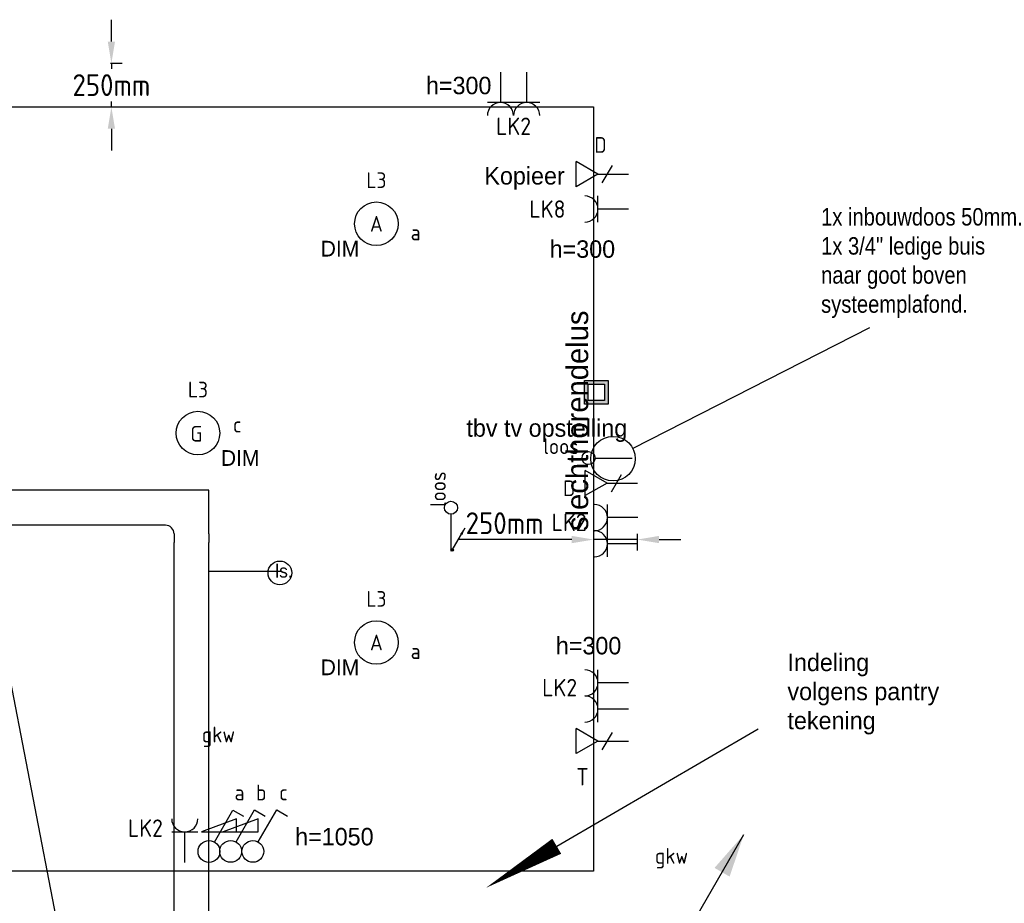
# Model space of a CAD drawing. Header units: millimetres. Extents: x -28157 to 193371, y -2151 to 171990.
# Tile 30 of 31: x 111474 to 117118, y 73360 to 78425. Entities that reach past the tile are written whole.
import ezdxf
from ezdxf.enums import TextEntityAlignment as Align

# ---------------------------------------------------------------- set-up
doc = ezdxf.new("R2010")
doc.units = ezdxf.units.MM
doc.header["$LTSCALE"] = 50
doc.linetypes.add('SMALL_DASH', pattern=[1.5, 0.5, -1])
doc.layers.get('0').update_dxf_attribs({"linetype": 'CONTINUOUS'})
doc.layers.get('Defpoints').update_dxf_attribs({"linetype": 'CONTINUOUS'})
for name, color, linetype in [('BL$2----', 7, 'CONTINUOUS'), ('BL$9----', 7, 'CONTINUOUS'), ('EL6131--_KG_D', 6, 'CONTINUOUS'), ('EL6222--', 20, 'CONTINUOUS'), ('EL6311--', 20, 'CONTINUOUS'), ('EL6422--', 3, 'CONTINUOUS'), ('EL6441--', 3, 'CONTINUOUS'), ('Inter Visual Systems Leidingen boven plafond tbv. AV', 5, 'CONTINUOUS'), ('Inter Visual Systems Vloerleidingen tbv. AV', 5, 'CONTINUOUS'), ('Inter Visual Systems Vloerleidingen tbv. Slechthorendenlus', 5, 'CONTINUOUS'), ('Inter Visual Systems Voorzieningen E', 5, 'CONTINUOUS'), ('Sparingen Heegt', 6, 'CONTINUOUS'), ('WL5501--', 4, 'CONTINUOUS')]:
    doc.layers.add(name, color=color, linetype=linetype)
doc.styles.add('BURO-012', font='BUROFONT.shx', dxfattribs={"height": 120})
doc.styles.add('buro-018', font='BUROFONT.shx', dxfattribs={"height": 180})
doc.styles.add('STABICAD-018', font='ISOCP.SHX', dxfattribs={"height": 90})
doc.styles.get("Standard").update_dxf_attribs({"font": 'ISOCP'})
doc.dimstyles.new('ISO-25', dxfattribs={"dimtxt": 2.5, "dimasz": 2.5, "dimexe": 1.25, "dimexo": 0.625, "dimtad": 1, "dimtih": 1, "dimdec": 4, "dimdsep": 46, "dimtxsty": 'Standard', "dimcen": 2.5, "dimadec": 0, "dimazin": 0, "dimtfac": 1, "dimtdec": 4, "dimtmove": 0, "dimatfit": 3, "dimfxl": 1, "dimtvp": 1, "dimtolj": 1, "dimtzin": 0, "dimarcsym": 0})

# ---------------------------------------------------------------- blocks, each defined once
blk = doc.blocks.new('E00126')
at = {"color": 0, "linetype": 'Continuous'}
for p, q in [((-3, 4.5), (3, 4.5)), ((-1.5, 1), (-1.5, 4.5)), ((1.5, 1), (1.5, 4.5))]:
    blk.add_line(p, q, dxfattribs=at)
for centre in [(-1.5, 6), (1.5, 6)]:
    blk.add_arc(centre, 1.5, 180, 0, dxfattribs=at)
at = {"color": 0, "linetype": 'Continuous', "style": 'buro-018'}
for tag, p in [('PANEL', (0, 11.5)), ('CIRCUIT', (0, 8.5)), ('SUBCIRCUIT', (4.5, 8.5))]:
    blk.add_attdef(tag, text='', height=1.8, dxfattribs=at).set_placement(p, align=Align.MIDDLE)
at = {"color": 0, "linetype": 'Continuous', "style": 'buro-018', "flags": 1}
for tag, p in [('POWERCODE', (13, 8.5)), ('ARTICLECODE', (0, 0))]:
    blk.add_attdef(tag, text='', height=1.8, dxfattribs=at).set_placement(p, align=Align.MIDDLE)
blk = doc.blocks.new('E00154')
at = {"color": 0, "linetype": 'Continuous'}
for p, q in [((-1.44, 7), (1.44, 7)), ((0, 4.5), (-1.44, 7)), ((0, 4.5), (1.44, 7)), ((-1, 4), (1, 2.85)), ((0, 4.5), (0, 1))]:
    blk.add_line(p, q, dxfattribs=at)
at = {"color": 0, "linetype": 'Continuous', "style": 'STABICAD-018'}
for tag, p in [('COMMENT1', (0, 12)), ('TELECOM1', (0, 9)), ('TEXT1', (2.5, 6)), ('ARTICLECODE', (0, 0))]:
    blk.add_attdef(tag, text='', height=1.8, dxfattribs=at).set_placement(p, align=Align.MIDDLE)
blk = doc.blocks.new('111304')
at = {"color": 0, "linetype": 'Continuous'}
for p, q in [((-1.5, 4.5), (1.5, 4.5)), ((0, 1), (0, 4.5))]:
    blk.add_line(p, q, dxfattribs=at)
blk.add_arc((0, 6), 1.5, 180, 0, dxfattribs=at)
at = {"color": 0, "linetype": 'Continuous', "style": 'buro-018'}
for tag, p in [('PANEL', (0, 11.5)), ('CIRCUIT', (0, 8.5)), ('SUBCIRCUIT', (4.5, 8.5))]:
    blk.add_attdef(tag, text='', height=1.8, dxfattribs=at).set_placement(p, align=Align.MIDDLE)
at = {"color": 0, "linetype": 'Continuous', "style": 'buro-018', "flags": 1}
for tag, p in [('POWERCODE', (13, 8.5)), ('ARTICLECODE', (0, 0))]:
    blk.add_attdef(tag, text='', height=1.8, dxfattribs=at).set_placement(p, align=Align.MIDDLE)
blk = doc.blocks.new('E00152')
at = {"color": 0, "linetype": 'Continuous'}
for p, q in [((-1.44, 7), (1.44, 7)), ((0, 4.5), (-1.44, 7)), ((0, 4.5), (1.44, 7)), ((-1, 4), (1, 2.85)), ((0, 4.5), (0, 1))]:
    blk.add_line(p, q, dxfattribs=at)
at = {"color": 7, "style": 'buro-018'}
for tag, p in [('COMMENT1', (0, 12)), ('DATACOM1', (0, 9))]:
    blk.add_attdef(tag, text='', height=1.8, dxfattribs=at).set_placement(p, align=Align.MIDDLE)
at = {"color": 0, "style": 'buro-018'}
blk.add_attdef('TEXT1', text='', height=1.8, dxfattribs=at).set_placement((2.5, 6), align=Align.MIDDLE)
at = {"color": 0, "linetype": 'Continuous', "style": 'buro-018', "flags": 1}
blk.add_attdef('ARTICLECODE', text='', height=1.8, dxfattribs=at).set_placement((0, 0), align=Align.MIDDLE)
blk = doc.blocks.new('*U406')
at = {"color": 0, "linetype": 'Continuous'}
for p, q in [((0, 100, -2730), (4874.2, 100, -2730)), ((0, -100, -2730), (4874.2, -100, -2730))]:
    blk.add_line(p, q, dxfattribs=at)
at = {"layer": 'Sparingen Heegt', "color": 2, "style": 'BURO-012'}
for tag, p in [('SECTIONCODE', (112309.4, 73985.8, 2730)), ('POSITIONCODE', (112309.4, 72989.8, 2730)), ('ELEMENTCODE', (112459.4, 70553.2, 2730))]:
    blk.add_attdef(tag, p, '', height=2, dxfattribs=at)
at = {"layer": 'Sparingen Heegt', "style": 'BURO-012'}
blk.add_attdef('CODE', (112459.4, 70553.2, 2730), '', height=1.8, dxfattribs=at)
blk = doc.blocks.new('111408')
at = {"color": 0, "linetype": 'Continuous'}
for p, q in [((3.15, 6), (-0.85, 4.5)), ((3.15, 4.5), (3.15, 6)), ((-0.85, 4.5), (3.15, 4.5))]:
    blk.add_line(p, q, dxfattribs=at)
blk = doc.blocks.new('*U94')
at = {"color": 0, "linetype": 'Continuous'}
for p, q in [((0.62, 3.33), (2.74, 7)), ((2.74, 7), (3.95, 6.3))]:
    blk.add_line(p, q, dxfattribs=at)
blk.add_circle((0, 2.25), 1.25, dxfattribs=at)
blk.add_blockref('111408', (0, 0), dxfattribs=at)
at = {"color": 0, "linetype": 'Continuous', "style": 'STABICAD-018'}
for tag, p in [('SWITCHCODE', (3.36, 9)), ('ARTICLECODE', (0, 0))]:
    blk.add_attdef(tag, text='', height=1.8, dxfattribs=at).set_placement(p, align=Align.MIDDLE)
blk = doc.blocks.new('1114A1')
at = {"color": 0, "linetype": 'Continuous'}
for p, q in [((0.62, 3.33), (2.74, 7)), ((2.74, 7), (3.95, 6.3))]:
    blk.add_line(p, q, dxfattribs=at)
blk.add_circle((0, 2.25), 1.25, dxfattribs=at)
at = {"color": 0, "linetype": 'Continuous', "style": 'STABICAD-018'}
for tag, p in [('SWITCHCODE', (3.36, 9)), ('ARTICLECODE', (0, 0))]:
    blk.add_attdef(tag, text='', height=1.8, dxfattribs=at).set_placement(p, align=Align.MIDDLE)
blk = doc.blocks.new('*U404')
at = {"color": 0, "linetype": 'Continuous'}
for p, q in [((-100, 150, -2730), (-100, 200, -2730)), ((100, 150, -2730), (100, 200, -2730)), ((100, -100, -2730), (100, 150, -2730)), ((-150, 100, -2730), (-200, 100, -2730)), ((-150, -100, -2730), (-200, -100, -2730)), ((-150, -100, -2730), (100, -100, -2730))]:
    blk.add_line(p, q, dxfattribs=at)
blk.add_arc((-150, 150, -2730), 50, 270, 0, dxfattribs=at)
at = {"layer": 'Sparingen Heegt', "color": 2, "style": 'BURO-012'}
for tag in ['SECTIONCODE', 'ELEMENTCODE', 'POSITIONCODE']:
    blk.add_attdef(tag, (112459.4, 75627.4, 2730), '', height=2, dxfattribs=at)
blk = doc.blocks.new('*U405')
at = {"color": 0, "linetype": 'Continuous'}
for p, q in [((0, 100, -2730), (7809, 100, -2730)), ((0, -100, -2730), (7809, -100, -2730))]:
    blk.add_line(p, q, dxfattribs=at)
at = {"layer": 'Sparingen Heegt', "color": 2, "style": 'BURO-012'}
for tag in ['SECTIONCODE', 'ELEMENTCODE', 'POSITIONCODE']:
    blk.add_attdef(tag, (112259.4, 75627.4, 2730), '', height=2, dxfattribs=at)
blk = doc.blocks.new('1115B3')
at = {"color": 0, "linetype": 'Continuous'}
blk.add_circle((0, 3.5), 2.5, dxfattribs=at)
at = {"color": 0, "linetype": 'Continuous', "style": 'STABICAD-018'}
for tag, p in [('PANEL', (0, 11.5)), ('CIRCUIT', (0, 8.5)), ('SUBCIRCUIT', (4.5, 8.5)), ('LIGHTFIXTURECODE', (0, 3.5)), ('SWITCHCODE', (4.5, 2.5))]:
    blk.add_attdef(tag, text='', height=1.8, dxfattribs=at).set_placement(p, align=Align.MIDDLE)
blk = doc.blocks.new('*U293')
at = {"linetype": 'Continuous'}
for color, points in [(256, [(650, 1125.8), (568.3, 884.3), (481.7, 934.3)]), (0, [(30, 100), (-30, 100), (-30, -100), (-17.4, 58)]), (256, [(0, 0), (-81.7, -241.5), (-168.3, -191.5)])]:
    blk.add_hatch(color=color, dxfattribs=at).paths.add_polyline_path(points, flags=0)
for p, q in [((0, 0), (650, 1125.8)), ((-30, 100), (-30, 0)), ((-30, -100), (-30, 0)), ((-650, -1125.8), (0, 0))]:
    blk.add_line(p, q, dxfattribs=at)
at = {"color": 0, "linetype": 'Continuous'}
for p, q in [((-30, 100), (30, 100)), ((-30, -100), (-30, 100)), ((30, 100), (30, -100)), ((30, -100), (-30, -100))]:
    blk.add_line(p, q, dxfattribs=at)
at = {"layer": 'Sparingen Heegt'}
for tag, p, style in [('SECTIONCODE', (114975.4, 72778.5, 1499.5), 'BURO-012'), ('POSITIONCODE', (114975.4, 72778.5, 1499.5), 'BURO-012'), ('CODE', (114975.4, 72728.5), 'STABICAD-018'), ('FLOORCODE', (115025.4, 72628.5), 'STABICAD-018')]:
    blk.add_attdef(tag, p, '', height=1.8, dxfattribs=dict(at, style=style))
blk = doc.blocks.new('*D546')
at = {"layer": 'Defpoints', "color": 0, "transparency": 16777216}
for p in [(111963.7, 78174.9, -2850), (111963.7, 77924.9, -2850), (112000.1, 77924.9)]:
    blk.add_point(p, dxfattribs=at)
at = {"layer": 'Inter Visual Systems Vloerleidingen tbv. Slechthorendenlus', "color": 0, "lineweight": -2, "transparency": 16777216}
for p, q in [((112000.1, 78299.9), (112000.1, 78424.9)), ((111994.9, 78174.9), (112062.6, 78174.9)), ((112000.1, 78174.9), (112000.1, 78143.7)), ((112000.1, 77924.9), (112000.1, 77956.2)), ((111994.9, 77924.9), (112062.6, 77924.9)), ((112000.1, 77799.9), (112000.1, 77674.9))]:
    blk.add_line(p, q, dxfattribs=at)
at = {"layer": 'Inter Visual Systems Vloerleidingen tbv. Slechthorendenlus', "color": 0, "transparency": 16777216}
for points in [[(111979.2, 78299.9), (112020.9, 78299.9), (112000.1, 78174.9)], [(111979.2, 77799.9), (112020.9, 77799.9), (112000.1, 77924.9)]]:
    blk.add_solid(points, dxfattribs=at)
at = {"layer": 'Inter Visual Systems Vloerleidingen tbv. Slechthorendenlus', "color": 0, "transparency": 16777216, "insert": (112000.1, 78049.9), "char_height": 125, "attachment_point": 5, "bg_fill": 3, "box_fill_scale": 1.1, "bg_fill_color": 256, "bg_fill_true_color": 13158600, "bg_fill_transparency": 0}
blk.add_mtext('\\A1;250mm', dxfattribs=at)
blk = doc.blocks.new('*D547')
at = {"layer": 'Defpoints', "color": 0, "transparency": 16777216}
for p in [(114764, 75508.6, -2850), (115014, 75508.6, -2850), (114764, 75444.9)]:
    blk.add_point(p, dxfattribs=at)
at = {"layer": 'Inter Visual Systems Vloerleidingen tbv. Slechthorendenlus', "color": 0, "lineweight": -2, "transparency": 16777216}
for p, q in [((114764, 75477.4), (114764, 75382.4)), ((115014, 75477.4), (115014, 75382.4)), ((114639, 75444.9), (113993.8, 75444.9)), ((115014, 75444.9), (114764, 75444.9)), ((115139, 75444.9), (115264, 75444.9))]:
    blk.add_line(p, q, dxfattribs=at)
at = {"layer": 'Inter Visual Systems Vloerleidingen tbv. Slechthorendenlus', "color": 0, "transparency": 16777216}
for points in [[(114639, 75465.8), (114639, 75424.1), (114764, 75444.9)], [(115139, 75465.8), (115139, 75424.1), (115014, 75444.9)]]:
    blk.add_solid(points, dxfattribs=at)
at = {"layer": 'Inter Visual Systems Vloerleidingen tbv. Slechthorendenlus', "color": 0, "transparency": 16777216, "insert": (114253.9, 75538.7), "char_height": 125, "attachment_point": 5, "bg_fill": 3, "box_fill_scale": 1.1, "bg_fill_color": 256, "bg_fill_true_color": 13158600, "bg_fill_transparency": 0}
blk.add_mtext('\\A1;250mm', dxfattribs=at)
blk = doc.blocks.new('E00414')
at = {"color": 0, "linetype": 'Continuous'}
for p, q in [((-2.9, -2.9), (-2.9, 2.9)), ((-2.9, 2.9), (2.9, 2.9)), ((2.9, 2.9), (2.9, -2.9)), ((-2, 2), (2, 2)), ((-2, -2), (-2, 2)), ((2, 2), (2, -2)), ((2, -2), (-2, -2)), ((2.9, -2.9), (-2.9, -2.9))]:
    blk.add_line(p, q, dxfattribs=at)
for points in [[(-2.9, 2.9), (2.9, 2.9), (-2, 2), (2, 2)], [(-2, -2), (-2.9, -2.9), (-2, 2), (-2.9, 2.9)], [(2, 2), (2.9, 2.9), (2, -2), (2.9, -2.9)], [(2, -2), (2.9, -2.9), (-2, -2), (-2.9, -2.9)]]:
    blk.add_solid(points, dxfattribs=at)
at = {"color": 0, "linetype": 'Continuous', "style": 'STABICAD-018'}
for tag, p in [('PANEL', (0, 8)), ('CIRCUIT', (0, 5)), ('SUBCIRCUIT', (4.5, 5)), ('ARTICLECODE', (0, 0))]:
    blk.add_attdef(tag, text='', height=1.8, dxfattribs=at).set_placement(p, align=Align.MIDDLE)
at = {"color": 0, "linetype": 'Continuous', "style": 'STABICAD-018', "flags": 1}
blk.add_attdef('POWERCODE', text='', height=1.8, dxfattribs=at).set_placement((13, 5), align=Align.MIDDLE)
blk = doc.blocks.new('E00141')
at = {"color": 0, "linetype": 'Continuous'}
blk.add_line((0, 5.25), (0, 1), dxfattribs=at)
blk.add_circle((0, 6), 0.75, dxfattribs=at)
at = {"color": 0, "linetype": 'Continuous', "style": 'STABICAD-018'}
for tag, p in [('COMMENT1', (0, 12)), ('DATACOM1', (0, 9)), ('TEXT1', (5, 6)), ('ARTICLECODE', (0, 0))]:
    blk.add_attdef(tag, text='', height=1.8, dxfattribs=at).set_placement(p, align=Align.MIDDLE)
blk = doc.blocks.new('E00169')
at = {"color": 0, "linetype": 'Continuous'}
blk.add_line((0, 0), (-5, -8.66), dxfattribs=at)
at = {"color": 0, "linetype": 'Continuous', "const_width": 0.5}
blk.add_lwpolyline([(-0.25, 0, 1), (0.25, 0, 1)], format="xyb", close=True, dxfattribs=at)
at = {"color": 0, "linetype": 'Continuous'}
blk.add_lwpolyline([(-5, -8.66, 0, 1, 0), (-3.5, -6.06, 1, 1, 0)], format="xyseb", dxfattribs=at)
blk.add_circle((0, 0), 0.5, dxfattribs=at)
at = {"color": 0, "linetype": 'Continuous', "style": 'STABICAD-018'}
blk.add_attdef('ARTICLECODE', text='', height=1.8, dxfattribs=at).set_placement((0, 0), align=Align.MIDDLE)

msp = doc.modelspace()

# ---------------------------------------------------------------- linework, layer by layer
at = {"layer": 'BL$9----'}
msp.add_line((114552.89461, 73686.99985, 2730), (115708.24568, 74360.43672, 2730), dxfattribs=at)
at = {"layer": 'BL$9----', "elevation": 2730}
msp.add_lwpolyline([(114146.32025, 73447.93785, 0, 100, 0), (114552.89461, 73686.99985, 100, 100, 0)], format="xyseb", dxfattribs=at)
at = {"layer": 'Inter Visual Systems Leidingen boven plafond tbv. AV'}
msp.add_line((112968.77577, 75262.52538), (112559.43139, 75262.52538), dxfattribs=at)
at = {"layer": 'Inter Visual Systems Leidingen boven plafond tbv. AV', "color": 0}
msp.add_circle((112966.00467, 75253.55988, -1992.55041), 68.06113, dxfattribs=at)
at = {"layer": 'Inter Visual Systems Vloerleidingen tbv. AV'}
msp.add_line((111389.32788, 74798.39386, 2850), (112125.34278, 70989.83548), dxfattribs=at)
at = {"layer": 'Inter Visual Systems Vloerleidingen tbv. Slechthorendenlus', "color": 11}
msp.add_line((114764.02699, 73544.91669), (102356.52699, 73544.91669), dxfattribs=at)
at = {"layer": 'Inter Visual Systems Voorzieningen E', "color": 0}
msp.add_line((116344.83373, 76659.51283), (114988.97947, 75966.3883, 2850), dxfattribs=at)
msp.add_circle((114875.37552, 75908.31297, 2850), 127.58762, dxfattribs=at)

# ---------------------------------------------------------------- block references
at = {"layer": 'EL6131--_KG_D', "linetype": 'Continuous'}
for name, p, rotation in [('*U405', (112259.43139, 75627.44238, 2730), 180), ('*U404', (112459.43139, 75627.44238, 2730), 90.00000000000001), ('*U406', (112459.43139, 70553.22664, 2730), 90.00000000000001)]:
    msp.add_blockref(name, p, dxfattribs=dict(at, rotation=rotation))
msp.add_blockref('*U293', (114975.36846, 72628.53558), dxfattribs=at)
at = {"layer": 'EL6222--', "linetype": 'Continuous'}
ref = msp.add_blockref('E00126', (114305.2061, 78174.91669), dxfattribs=dict(at, xscale=50, yscale=50, zscale=50, rotation=180))
ref.add_attrib('CIRCUIT', 'LK2', dxfattribs={"layer": '0', "color": 7, "linetype": 'Continuous', "height": 100, "style": 'STABICAD-018'}).set_placement((114305.2061, 77814.15669), align=Align.MIDDLE)
ref = msp.add_blockref('111304', (115014.02699, 77339.32054), dxfattribs=dict(at, xscale=50, yscale=50, zscale=50, rotation=90.00000000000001))
ref.add_attrib('CIRCUIT', 'LK8', dxfattribs={"layer": '0', "color": 7, "linetype": 'Continuous', "height": 100, "style": 'STABICAD-018'}).set_placement((114499.69199, 77339.32054), align=Align.MIDDLE)
ref = msp.add_blockref('E00126', (115014.02699, 74548.37852), dxfattribs=dict(at, xscale=50, yscale=50, zscale=50, rotation=90.00000000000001))
ref.add_attrib('CIRCUIT', 'LK2', dxfattribs={"layer": '0', "color": 7, "linetype": 'Continuous', "height": 100, "style": 'STABICAD-018'}).set_placement((114569.29168, 74596.24176), align=Align.MIDDLE)
ref = msp.add_blockref('111304', (112420.59287, 73544.27115), dxfattribs=dict(at, xscale=50, yscale=50, zscale=50))
ref.add_attrib('CIRCUIT', 'LK2', dxfattribs={"layer": '0', "color": 7, "linetype": 'Continuous', "height": 100, "style": 'STABICAD-018'}).set_placement((112194.91819, 73790.87714), align=Align.MIDDLE)
at = {"layer": 'EL6311--', "linetype": 'Continuous'}
ref = msp.add_blockref('1115B3', (113519.02699, 77079.9167, 2730), dxfattribs=dict(at, xscale=50, yscale=50, zscale=50))
ref.add_attrib('CIRCUIT', 'L3', dxfattribs={"layer": '0', "color": 7, "linetype": 'Continuous', "height": 90, "style": 'STABICAD-018'}).set_placement((113519.02699, 77504.9167, 2730), align=Align.MIDDLE)
ref.add_attrib('LIGHTFIXTURECODE', 'A', dxfattribs={"layer": '0', "color": 7, "linetype": 'Continuous', "height": 90, "style": 'STABICAD-018'}).set_placement((113519.02699, 77254.9167, 2730), align=Align.MIDDLE)
ref.add_attrib('SWITCHCODE', 'a', dxfattribs={"layer": '0', "color": 1, "linetype": 'Continuous', "height": 90, "style": 'STABICAD-018'}).set_placement((113744.02699, 77204.9167, 2730), align=Align.MIDDLE)
ref = msp.add_blockref('1115B3', (112496.24628, 75879.9167, 2730), dxfattribs=dict(at, xscale=50, yscale=50, zscale=50))
ref.add_attrib('CIRCUIT', 'L3', dxfattribs={"layer": '0', "color": 7, "linetype": 'Continuous', "height": 90, "style": 'STABICAD-018'}).set_placement((112496.24628, 76304.9167, 2730), align=Align.MIDDLE)
ref.add_attrib('LIGHTFIXTURECODE', 'G', dxfattribs={"layer": '0', "color": 7, "linetype": 'Continuous', "height": 90, "style": 'STABICAD-018'}).set_placement((112487.17318, 76051.30643, 2730), align=Align.MIDDLE)
ref.add_attrib('SWITCHCODE', 'c', dxfattribs={"layer": '0', "color": 7, "linetype": 'Continuous', "height": 90, "style": 'STABICAD-018'}).set_placement((112721.24628, 76103.85503, 2730), align=Align.MIDDLE)
ref = msp.add_blockref('1115B3', (113519.02699, 74679.9167, 2730), dxfattribs=dict(at, xscale=50, yscale=50, zscale=50))
ref.add_attrib('CIRCUIT', 'L3', dxfattribs={"layer": '0', "color": 7, "linetype": 'Continuous', "height": 90, "style": 'STABICAD-018'}).set_placement((113519.02699, 75104.9167, 2730), align=Align.MIDDLE)
ref.add_attrib('LIGHTFIXTURECODE', 'A', dxfattribs={"layer": '0', "color": 7, "linetype": 'Continuous', "height": 90, "style": 'STABICAD-018'}).set_placement((113519.02699, 74854.9167, 2730), align=Align.MIDDLE)
ref.add_attrib('SWITCHCODE', 'a', dxfattribs={"layer": '0', "color": 1, "linetype": 'Continuous', "height": 90, "style": 'STABICAD-018'}).set_placement((113744.02699, 74804.9167, 2730), align=Align.MIDDLE)
ref = msp.add_blockref('*U94', (112683.70723, 73544.91669), dxfattribs=dict(at, xscale=50, yscale=50, zscale=50))
ref.add_attrib('SWITCHCODE', 'b', dxfattribs={"layer": '0', "color": 7, "linetype": 'Continuous', "height": 90, "style": 'STABICAD-018'}).set_placement((112858.70723, 73994.91669), align=Align.MIDDLE)
ref = msp.add_blockref('*U94', (112559.43139, 73544.27115), dxfattribs=dict(at, xscale=50, yscale=50, zscale=50))
ref.add_attrib('SWITCHCODE', 'a', dxfattribs={"layer": '0', "color": 7, "linetype": 'Continuous', "height": 90, "style": 'STABICAD-018'}).set_placement((112734.43139, 73994.27115), align=Align.MIDDLE)
ref = msp.add_blockref('1114A1', (112811.14634, 73544.91669), dxfattribs=dict(at, xscale=50, yscale=50, zscale=50))
ref.add_attrib('SWITCHCODE', 'c', dxfattribs={"layer": '0', "color": 7, "linetype": 'Continuous', "height": 90, "style": 'STABICAD-018'}).set_placement((112986.14634, 73994.91669), align=Align.MIDDLE)
at = {"layer": 'EL6422--', "linetype": 'Continuous'}
ref = msp.add_blockref('E00154', (115014.02699, 74289.61078), dxfattribs=dict(at, xscale=50, yscale=50, zscale=50, rotation=90.00000000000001))
ref.add_attrib('TEXT1', 'T', dxfattribs={"layer": '0', "color": 7, "linetype": 'Continuous', "height": 100, "style": 'STABICAD-018'}).set_placement((114700.18632, 74085.22231), align=Align.MIDDLE)
at = {"layer": 'EL6441--', "linetype": 'Continuous'}
ref = msp.add_blockref('E00152', (115014.02699, 77539.49013), dxfattribs=dict(at, xscale=50, yscale=50, zscale=50, rotation=90.00000000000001))
ref.add_attrib('TEXT1', 'D', dxfattribs={"layer": '0', "color": 7, "linetype": 'Continuous', "height": 90, "style": 'STABICAD-018'}).set_placement((114803.36487, 77706.91608), align=Align.MIDDLE)
ref = msp.add_blockref('E00152', (115065.91275, 75768.49773), dxfattribs=dict(at, xscale=50, yscale=50, zscale=50, rotation=90.00000000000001))
ref.add_attrib('TEXT1', 'D', dxfattribs={"layer": '0', "color": 7, "linetype": 'Continuous', "height": 90, "style": 'STABICAD-018'}).set_placement((114624.0597, 75738.80906), align=Align.MIDDLE)
at = {"layer": 'Inter Visual Systems Vloerleidingen tbv. Slechthorendenlus', "color": 20, "xscale": 23.2758620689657, "yscale": 23.2758620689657, "zscale": 50}
msp.add_blockref('E00414', (114780.24653, 76288.8164, 2585.24385), dxfattribs=at)
at = {"layer": 'Inter Visual Systems Voorzieningen E', "color": 3, "linetype": 'Continuous'}
ref = msp.add_blockref('E00141', (115035.33435, 75912.08262), dxfattribs=dict(at, xscale=50, yscale=50, zscale=50, rotation=90))
ref.add_attrib('TEXT1', 'loos ', dxfattribs={"layer": '0', "color": 7, "linetype": 'Continuous', "height": 90, "style": 'STABICAD-018'}).set_placement((114603.76815, 75979.77222), align=Align.MIDDLE)

# ---------------------------------------------------------------- texts
at = {"layer": 'BL$2----', "char_height": 100, "attachment_point": 1, "style": 'BURO-012'}
for s, width, insert in [('h=300', 882.2052629, (113802.88925, 78097.78773, 5460)), ('Kopieer', 882.2052629, (114137.84803, 77579.99572, 2730)), ('h=300', 882.2052629, (114511.99741, 77160.06606, 5460)), ('tbv tv opstelling', 1266.7616817, (114035.11299, 76134.21007, 2730)), ('h=300', 882.2052629, (114547.40138, 74886.60805, 5460)), ('Indeling volgens pantry tekening', 882.2052629, (115875.24568, 74790.93672)), ('h=1050', 882.2052629, (113053.11739, 73791.88983, 5460))]:
    msp.add_mtext_dynamic_manual_height_columns(s, width=width, gutter_width=600, heights=[0], dxfattribs=dict(at, insert=insert))
at = {"layer": 'EL6222--', "color": 0, "char_height": 90, "width": 2288.4092907, "attachment_point": 1, "style": 'BURO-012'}
for insert in [(113200.02759, 77157.43282, 2730), (112627.81989, 75957.43282, 2730), (113200.02759, 74757.43282, 2730)]:
    msp.add_mtext('DIM', dxfattribs=dict(at, insert=insert))
at = {"layer": 'Inter Visual Systems Leidingen boven plafond tbv. AV', "color": 0, "insert": (112939.32383, 75301.93482, -2232.55041), "char_height": 75, "attachment_point": 1, "style": 'BURO-012'}
msp.add_mtext_dynamic_manual_height_columns('\\A1;ls.', width=1200.6200925, gutter_width=600, heights=[0], dxfattribs=at)
at = {"layer": 'Inter Visual Systems Vloerleidingen tbv. Slechthorendenlus', "color": 0, "insert": (114607.77635, 75493.91724, 2730), "char_height": 125, "width": 2288.4092907, "attachment_point": 1, "rotation": 90, "style": 'BURO-012'}
msp.add_mtext('slechthorendelus', dxfattribs=at)
at = {"layer": 'Inter Visual Systems Voorzieningen E', "color": 0, "linetype": 'SMALL_DASH', "insert": (116067.56322, 77345.01545), "char_height": 100, "width": 2.728484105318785e-12, "attachment_point": 1, "style": 'BURO-012'}
msp.add_mtext('1x inbouwdoos 50mm.\\P1x 3/4" ledige buis \\Pnaar goot boven \\Psysteemplafond.', dxfattribs=at)
at = {"layer": 'WL5501--', "color": 250, "style": 'STABICAD-018'}
for p in [(112613.90676, 74327.18926, 2730), (115210.84793, 73631.59927, 5730)]:
    msp.add_text('gkw', height=90, dxfattribs=at).set_placement(p, align=Align.MIDDLE_CENTER)

# ---------------------------------------------------------------- dimensions: what is measured, and where the dimension line sits
at = {"layer": 'Inter Visual Systems Vloerleidingen tbv. Slechthorendenlus', "color": 0}
dim = msp.add_linear_dim(base=(112000.08298, 77924.91669, 2850), p1=(111963.65529, 78174.91669), p2=(111963.65529, 77924.91669), angle=90, text='250mm', dimstyle='ISO-25', override={"dimscale": 50, "dimzin": 0, "dimtfill": 1, "dimarcsym": 2}, dxfattribs=at)
dim.commit()
dim.dimension.update_dxf_attribs({"geometry": '*D546', "text_midpoint": (112000.08298, 78049.91669, 2850)})

# ---------------------------------------------------------------- next in the draw order: linework, layer by layer
at = {"layer": 'Inter Visual Systems Vloerleidingen tbv. Slechthorendenlus', "color": 11}
msp.add_line((102294.02699, 77924.91669, 2850), (114764.02699, 77924.91669, 2850), dxfattribs=at)

# ---------------------------------------------------------------- next in the draw order: dimensions: what is measured, and where the dimension line sits
at = {"layer": 'Inter Visual Systems Vloerleidingen tbv. Slechthorendenlus', "color": 0}
dim = msp.add_linear_dim(base=(114764.02699, 75444.93624, 2850), p1=(115014.02699, 75508.64933), p2=(114764.02699, 75508.64933), text='250mm', dimstyle='ISO-25', override={"dimscale": 50, "dimzin": 0, "dimtfill": 1, "dimarcsym": 2}, dxfattribs=at)
dim.commit()
dim.dimension.update_dxf_attribs({"geometry": '*D547', "text_midpoint": (114253.92466, 75538.69854, 2850)})

# ---------------------------------------------------------------- next in the draw order: linework, layer by layer
at = {"layer": 'Inter Visual Systems Vloerleidingen tbv. Slechthorendenlus', "color": 11}
msp.add_line((114764.02699, 77924.91669, 2850), (114764.02699, 73544.91669), dxfattribs=at)

# ---------------------------------------------------------------- next in the draw order: block references
at = {"layer": 'EL6222--', "linetype": 'Continuous'}
ref = msp.add_blockref('E00126', (115068.3859, 75495.57184), dxfattribs=dict(at, xscale=50, yscale=50, zscale=50, rotation=90.00000000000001))
ref.add_attrib('CIRCUIT', 'LK2', dxfattribs={"layer": '0', "color": 7, "linetype": 'Continuous', "height": 100, "style": 'STABICAD-018'}).set_placement((114623.65059, 75543.43508), align=Align.MIDDLE)
at = {"layer": 'Inter Visual Systems Voorzieningen E', "color": 3, "linetype": 'Continuous'}
ref = msp.add_blockref('E00141', (113946.57854, 75327.5302, 5700), dxfattribs=dict(at, xscale=50, yscale=50, zscale=50))
ref.add_attrib('TEXT1', 'loos ', dxfattribs={"layer": '0', "color": 7, "linetype": 'Continuous', "height": 90, "rotation": 90, "style": 'STABICAD-018'}).set_placement((113872.07298, 75759.0964, 5700), align=Align.MIDDLE)
at = {"layer": 'Inter Visual Systems Voorzieningen E', "color": 3, "xscale": 14.73758252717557, "yscale": 14.73758252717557, "zscale": 50, "rotation": 180}
msp.add_blockref('E00169', (113953.9477, 75384.8992, 2850), dxfattribs=at)

doc.saveas('drawing.dxf')
